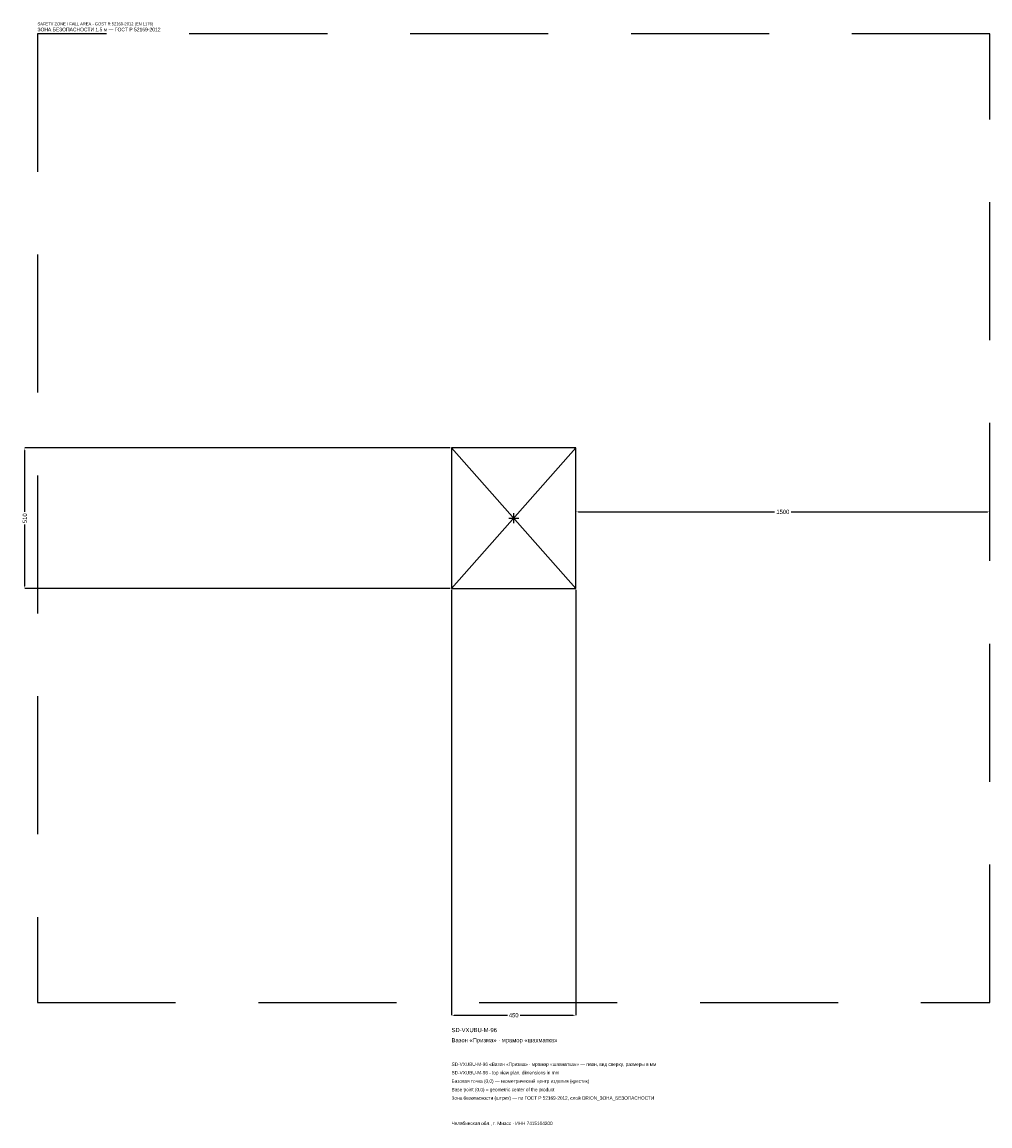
# Model space of a CAD drawing. Header units: metres. Extents: x -1781 to 1725, y -2202 to 1798.
import ezdxf

# ---------------------------------------------------------------- set-up
doc = ezdxf.new("R2010")
doc.units = ezdxf.units.M
doc.linetypes.add('DASHED', pattern=[800, 500, -300])
for name, color, linetype in [('ЗСК_ДАННЫЕ', 3, 'Continuous'), ('ЗСК_ЗОНА_БЕЗОПАСНОСТИ', 1, 'Continuous'), ('ЗСК_КОНТУР', 7, 'Continuous'), ('ЗСК_РАЗМЕРЫ', 8, 'Continuous')]:
    doc.layers.add(name, color=color, linetype=linetype)
doc.dimstyles.new('ORION', dxfattribs={"dimtxt": 15.3, "dimasz": 9.18, "dimexe": 1.25, "dimexo": 4.59, "dimtad": 1, "dimdec": 0, "dimcen": 2.5, "dimazin": 3, "dimtfac": 1, "dimtmove": 0, "dimatfit": 3})

# ---------------------------------------------------------------- blocks, each defined once
blk = doc.blocks.new('_CLOSEDFILLED')
at = {"color": 0, "linetype": 'BYBLOCK'}
blk.add_solid([(-1, 0.16), (0, 0), (-1, -0.16)], dxfattribs=at)
blk = doc.blocks.new('*D1')
for p, q in [((-225, -259.59), (-225, -1800.9)), ((225, -259.59), (225, -1800.9)), ((-215.82, -1800.9), (-22.95, -1800.9)), ((22.95, -1800.9), (215.82, -1800.9))]:
    blk.add_line(p, q)
at = {"layer": 'Defpoints'}
for p in [(-225, -255), (225, -255), (-225, -1800.9)]:
    blk.add_point(p, dxfattribs=at)
at = {"layer": 'ЗСК_РАЗМЕРЫ', "xscale": 9.18, "yscale": 9.18, "rotation": 180}
blk.add_blockref('_CLOSEDFILLED', (-225, -1800.9), dxfattribs=at)
at = {"layer": 'ЗСК_РАЗМЕРЫ', "xscale": 9.18, "yscale": 9.18}
blk.add_blockref('_CLOSEDFILLED', (225, -1800.9), dxfattribs=at)
at = {"layer": 'ЗСК_РАЗМЕРЫ', "insert": (0, -1800.9), "char_height": 15.3, "attachment_point": 5}
blk.add_mtext('450', dxfattribs=at)
blk = doc.blocks.new('*D2')
for p, q in [((-229.59, 255), (-1770.9, 255)), ((-1770.9, 22.95), (-1770.9, 245.82)), ((-1770.9, -245.82), (-1770.9, -22.95)), ((-229.59, -255), (-1770.9, -255))]:
    blk.add_line(p, q)
at = {"layer": 'Defpoints'}
for p in [(-225, 255), (-1770.9, -255), (-225, -255)]:
    blk.add_point(p, dxfattribs=at)
at = {"layer": 'ЗСК_РАЗМЕРЫ', "xscale": 9.18, "yscale": 9.18}
for p, rotation in [((-1770.9, 255), 90), ((-1770.9, -255), 270)]:
    blk.add_blockref('_CLOSEDFILLED', p, dxfattribs=dict(at, rotation=rotation))
at = {"layer": 'ЗСК_РАЗМЕРЫ', "insert": (-1770.9, 0), "char_height": 15.3, "attachment_point": 5, "rotation": 90}
blk.add_mtext('510', dxfattribs=at)
blk = doc.blocks.new('*D3')
for p, q in [((225, 4.59), (225, 22.95)), ((234.18, 22.95), (944.4, 22.95)), ((1005.6, 22.95), (1715.82, 22.95)), ((1725, 4.59), (1725, 22.95))]:
    blk.add_line(p, q)
at = {"layer": 'Defpoints'}
for p in [(225, 22.95), (225, 0), (1725, 0)]:
    blk.add_point(p, dxfattribs=at)
at = {"layer": 'ЗСК_РАЗМЕРЫ', "xscale": 9.18, "yscale": 9.18, "rotation": 180}
blk.add_blockref('_CLOSEDFILLED', (225, 22.95), dxfattribs=at)
at = {"layer": 'ЗСК_РАЗМЕРЫ', "xscale": 9.18, "yscale": 9.18}
blk.add_blockref('_CLOSEDFILLED', (1725, 22.95), dxfattribs=at)
at = {"layer": 'ЗСК_РАЗМЕРЫ', "insert": (975, 22.95), "char_height": 15.3, "attachment_point": 5}
blk.add_mtext('1500', dxfattribs=at)
blk = doc.blocks.new('ОРИОН SD-VXUBU-M-96 Вазон Призма · мрамор шахматка')
at = {"layer": 'ЗСК_ЗОНА_БЕЗОПАСНОСТИ', "linetype": 'DASHED'}
blk.add_lwpolyline([(-1725, -1755), (1725, -1755), (1725, 1755), (-1725, 1755)], close=True, dxfattribs=at)
at = {"layer": 'ЗСК_КОНТУР'}
for p, q in [((-225, -255), (225, 255)), ((-225, 255), (225, -255))]:
    blk.add_line(p, q, dxfattribs=at)
blk.add_lwpolyline([(-225, -255), (225, -255), (225, 255), (-225, 255)], close=True, dxfattribs=at)
at = {"layer": 'ЗСК_РАЗМЕРЫ'}
for p, q in [((-18, 0), (18, 0)), ((0, -18), (0, 18))]:
    blk.add_line(p, q, dxfattribs=at)
at = {"layer": 'ЗСК_ДАННЫЕ'}
for tag, p in [('АРТИКУЛ', (-225, -1862.1)), ('НАИМЕНОВАНИЕ', (-225, -1898.82))]:
    blk.add_attdef(tag, p, '', height=15.3, dxfattribs=at)
at = {"layer": 'ЗСК_ДАННЫЕ', "flags": 1}
for tag, p in [('ТЕЛЕФОН', (-225, -1972.26)), ('ПРОИЗВОДИТЕЛЬ', (-225, -1935.54)), ('САЙТ', (-225, -2045.7)), ('АДРЕС', (-225, -2082.42)), ('РЕКВИЗИТЫ', (-225, -2119.14)), ('ГАБАРИТЫ', (-225, -2155.86)), ('ЗОНА_БЕЗОПАСНОСТИ', (-225, -2192.58))]:
    blk.add_attdef(tag, p, '', height=15.3, dxfattribs=at)
at = {"layer": 'ЗСК_ЗОНА_БЕЗОПАСНОСТИ', "color": 1}
for s, height, p in [('SAFETY ZONE / FALL AREA - GOST R 52169-2012 (EN 1176)', 10.71, (-1725, 1785.6)), ('ЗОНА БЕЗОПАСНОСТИ 1,5 м — ГОСТ Р 52169-2012', 13.005, (-1725, 1764.18))]:
    blk.add_text(s, height=height, dxfattribs=at).set_placement(p)
at = {"layer": 'ЗСК_РАЗМЕРЫ'}
dim = blk.add_linear_dim(base=(-1770.9, -255), p1=(-225, -255), p2=(-225, 255), angle=90, dimstyle='ORION', dxfattribs=at)
dim.commit()
dim.dimension.update_dxf_attribs({"geometry": '*D2', "text_midpoint": (-1770.9, 0)})
for base, p1, p2, picture, middle in [((225, 22.95), (225, 0), (1725, 0), '*D3', (975, 22.95)), ((-225, -1800.9), (-225, -255), (225, -255), '*D1', (0, -1800.9))]:
    dim = blk.add_linear_dim(base=base, p1=p1, p2=p2, dimstyle='ORION', dxfattribs=at)
    dim.commit()
    dim.dimension.update_dxf_attribs({"geometry": picture, "text_midpoint": middle})

msp = doc.modelspace()

# ---------------------------------------------------------------- block references
msp.add_blockref('ОРИОН SD-VXUBU-M-96 Вазон Призма · мрамор шахматка', (0, 0)).add_auto_attribs({'АРТИКУЛ': 'SD-VXUBU-M-96', 'НАИМЕНОВАНИЕ': 'Вазон «Призма» · мрамор «шахматка»'})

# ---------------------------------------------------------------- texts
at = {"layer": 'ЗСК_ДАННЫЕ', "color": 3}
for s, p in [('SD-VXUBU-M-96 «Вазон «Призма» · мрамор «шахматка»» — план, вид сверху, размеры в мм', (-225, -1984.5)), ('SD-VXUBU-M-96 - top view plan, dimensions in mm', (-225, -2015.1)), ('Челябинская обл., г. Миасс · ИНН 7415104200', (-225, -2198.7))]:
    msp.add_text(s, height=12.24, dxfattribs=at).set_placement(p)
at = {"layer": 'ЗСК_ДАННЫЕ', "color": 7}
for s, p in [('Базовая точка (0,0) — геометрический центр изделия (крестик)', (-225, -2045.7)), ('Base point (0,0) = geometric center of the product', (-225, -2076.3))]:
    msp.add_text(s, height=12.24, dxfattribs=at).set_placement(p)
at = {"layer": 'ЗСК_ДАННЫЕ', "color": 1}
msp.add_text('Зона безопасности (штрих) — по ГОСТ Р 52169-2012, слой ORION_ЗОНА_БЕЗОПАСНОСТИ', height=12.24, dxfattribs=at).set_placement((-225, -2106.9))

doc.saveas('drawing.dxf')
